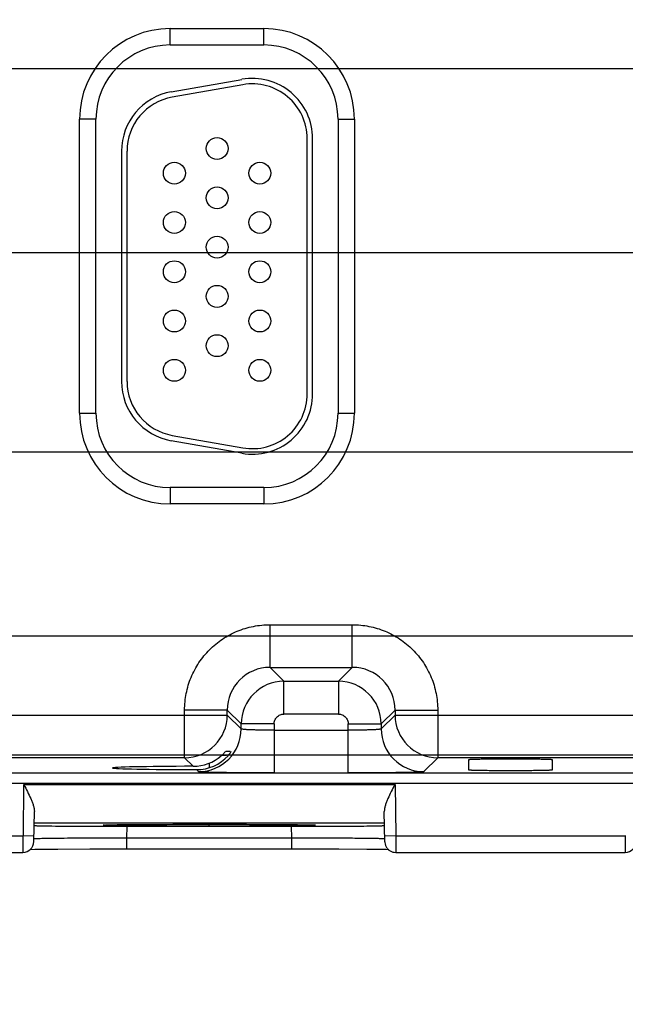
# Model space of a CAD drawing. Header units: inches. Extents: x 0 to 34, y 0 to 22.
# Tile 48 of 71: x 13.1 to 14.2, y 14.5 to 16.3. Entities that reach past the tile are written whole.
import ezdxf

# ---------------------------------------------------------------- set-up
doc = ezdxf.new("R2010")
doc.units = ezdxf.units.IN
doc.header["$LTSCALE"] = 1.87
doc.header["$MEASUREMENT"] = 0
doc.layers.get('0').update_dxf_attribs({"linetype": 'CONTINUOUS'})
doc.layers.add('DIMENSIONS', color=7, linetype='CONTINUOUS')
doc.styles.get("Standard").update_dxf_attribs({"font": 'txt', "width": 0.8})
doc.dimstyles.new('DIMSTYLE_1', dxfattribs={"dimtxt": 0.125, "dimasz": 0.18, "dimexe": 0.125, "dimexo": 0.0625, "dimgap": 0.09, "dimtad": 0, "dimtih": 1, "dimtoh": 1, "dimzin": 4, "dimdsep": 46, "dimtxsty": 'STANDARD', "dimblk": '_FILLED', "dimblk1": '_FILLED', "dimblk2": '_FILLED', "dimcen": 0.09, "dimadec": 0, "dimazin": 0, "dimtp": 0.01, "dimtm": 0.01, "dimtfac": 1, "dimtofl": 0, "dimtmove": 0, "dimatfit": 3, "dimldrblk": '_FILLED', "dimfxl": 1, "dimtolj": 1, "dimtzin": 4, "dimarcsym": 0})

# ---------------------------------------------------------------- blocks, each defined once
blk = doc.blocks.new('*D25')
at = {"layer": 'DIMENSIONS', "color": 2, "linetype": 'CONTINUOUS'}
blk.add_line((16.2493, 15.239), (16.2493, 14.0749), dxfattribs=at)
at = {"layer": 'DIMENSIONS', "color": 2, "linetype": 'CONTINUOUS', "insert": (16.1868, 14.0124), "char_height": 0.125, "width": 1.125, "attachment_point": 3, "rotation": 90, "line_spacing_factor": 0.9}
blk.add_mtext('10.24{\\Ftxt.shx;\\W1.000000;\\H0.125000; }[260]', dxfattribs=at)
blk = doc.blocks.new('_FILLED')
at = {"color": 0, "linetype": 'BYBLOCK'}
blk.add_solid([(0, 0), (-1, 0.1736), (-1, -0.1736)], dxfattribs=at)
blk = doc.blocks.new('*D26')
at = {"layer": 'DIMENSIONS', "color": 2, "linetype": 'CONTINUOUS'}
blk.add_line((19.0763, 15.455), (19.0763, 14.0749), dxfattribs=at)
at = {"layer": 'DIMENSIONS', "color": 2, "linetype": 'CONTINUOUS', "insert": (19.0138, 14.0124), "char_height": 0.125, "width": 1.325, "attachment_point": 3, "rotation": 90, "line_spacing_factor": 0.9}
blk.add_mtext('13.06{\\Ftxt.shx;\\W1.000000;\\H0.125000; }[331.8]', dxfattribs=at)
blk = doc.blocks.new('*D27')
at = {"layer": 'DIMENSIONS', "color": 2, "linetype": 'CONTINUOUS'}
blk.add_line((20.1763, 15.455), (20.1763, 14.0749), dxfattribs=at)
at = {"layer": 'DIMENSIONS', "color": 2, "linetype": 'CONTINUOUS', "insert": (20.1138, 14.0124), "char_height": 0.125, "width": 1.325, "attachment_point": 3, "rotation": 90, "line_spacing_factor": 0.9}
blk.add_mtext('14.16{\\Ftxt.shx;\\W1.000000;\\H0.125000; }[359.8]', dxfattribs=at)
blk = doc.blocks.new('*D28')
at = {"layer": 'DIMENSIONS', "color": 2, "linetype": 'CONTINUOUS'}
blk.add_line((21.9073, 14.8083), (21.9073, 14.0749), dxfattribs=at)
at = {"layer": 'DIMENSIONS', "color": 2, "linetype": 'CONTINUOUS', "insert": (21.8448, 14.0124), "char_height": 0.125, "width": 1.325, "attachment_point": 3, "rotation": 90, "line_spacing_factor": 0.9}
blk.add_mtext('15.90{\\Ftxt.shx;\\W1.000000;\\H0.125000; }[403.7]', dxfattribs=at)
blk = doc.blocks.new('*D41')
at = {"layer": 'DIMENSIONS', "color": 2, "linetype": 'CONTINUOUS'}
blk.add_line((11.6309, 17.8466), (22.5948, 17.8466), dxfattribs=at)
at = {"layer": 'DIMENSIONS', "color": 2, "linetype": 'CONTINUOUS', "insert": (22.6573, 17.9091), "char_height": 0.125, "width": 1.125, "attachment_point": 1, "line_spacing_factor": 0.9}
blk.add_mtext('3.08{\\Ftxt.shx;\\W1.000000;\\H0.125000; }[78.3]', dxfattribs=at)
blk = doc.blocks.new('*D42')
at = {"layer": 'DIMENSIONS', "color": 2, "linetype": 'CONTINUOUS'}
blk.add_line((11, 16.1936), (22.5948, 16.1936), dxfattribs=at)
at = {"layer": 'DIMENSIONS', "color": 2, "linetype": 'CONTINUOUS', "insert": (22.6573, 16.2561), "char_height": 0.125, "width": 1.125, "attachment_point": 1, "line_spacing_factor": 0.9}
blk.add_mtext('1.43{\\Ftxt.shx;\\W1.000000;\\H0.125000; }[36.4]', dxfattribs=at)
blk = doc.blocks.new('*D43')
at = {"layer": 'DIMENSIONS', "color": 2, "linetype": 'CONTINUOUS'}
blk.add_line((10.9963, 15.8576), (22.5948, 15.8576), dxfattribs=at)
at = {"layer": 'DIMENSIONS', "color": 2, "linetype": 'CONTINUOUS', "insert": (22.6573, 15.9201), "char_height": 0.125, "width": 1.125, "attachment_point": 1, "line_spacing_factor": 0.9}
blk.add_mtext('1.10{\\Ftxt.shx;\\W1.000000;\\H0.125000; }[27.8]', dxfattribs=at)
blk = doc.blocks.new('*D44')
at = {"layer": 'DIMENSIONS', "color": 2, "linetype": 'CONTINUOUS'}
blk.add_line((11, 15.4936), (22.5948, 15.4936), dxfattribs=at)
at = {"layer": 'DIMENSIONS', "color": 2, "linetype": 'CONTINUOUS', "insert": (22.6573, 15.5561), "char_height": 0.125, "width": 1.025, "attachment_point": 1, "line_spacing_factor": 0.9}
blk.add_mtext('.73{\\Ftxt.shx;\\W1.000000;\\H0.125000; }[18.6]', dxfattribs=at)
blk = doc.blocks.new('*D45')
at = {"layer": 'DIMENSIONS', "color": 2, "linetype": 'CONTINUOUS'}
blk.add_line((10.9927, 15.1576), (22.5948, 15.1576), dxfattribs=at)
at = {"layer": 'DIMENSIONS', "color": 2, "linetype": 'CONTINUOUS', "insert": (22.6573, 15.2201), "char_height": 0.125, "width": 0.825, "attachment_point": 1, "line_spacing_factor": 0.9}
blk.add_mtext('.40{\\Ftxt.shx;\\W1.000000;\\H0.125000; }[10]', dxfattribs=at)
blk = doc.blocks.new('*D46')
at = {"layer": 'DIMENSIONS', "color": 2, "linetype": 'CONTINUOUS'}
blk.add_line((11.6309, 14.9406), (22.5948, 14.9406), dxfattribs=at)
at = {"layer": 'DIMENSIONS', "color": 2, "linetype": 'CONTINUOUS', "insert": (22.6573, 15.0031), "char_height": 0.125, "width": 0.925, "attachment_point": 1, "line_spacing_factor": 0.9}
blk.add_mtext('.18{\\Ftxt.shx;\\W1.000000;\\H0.125000; }[4.5]', dxfattribs=at)

msp = doc.modelspace()

# ---------------------------------------------------------------- linework, layer by layer
at = {"color": 7, "linetype": 'CONTINUOUS'}
for p, q in [((13.4127, 16.2366), (13.4127, 16.2666)), ((13.4127, 16.2666), (13.5837, 16.2666)), ((13.5837, 16.2366), (13.5837, 16.2666)), ((13.4127, 16.2366), (13.5837, 16.2366)), ((13.4148, 16.1512), (13.5438, 16.1739)), ((13.5456, 16.1641), (13.4166, 16.1413)), ((13.2472, 15.5641), (13.2472, 16.1011)), ((13.2772, 16.1011), (13.2472, 16.1011)), ((13.2772, 15.5641), (13.2772, 16.1011)), ((13.7192, 16.1011), (13.7192, 15.5641)), ((13.7192, 16.1011), (13.7492, 16.1011)), ((13.7492, 16.1011), (13.7492, 15.5641)), ((13.6629, 15.5996), (13.6629, 16.0656)), ((13.6729, 15.5996), (13.6729, 16.0656)), ((13.3239, 16.0428), (13.3239, 15.6223)), ((13.3339, 15.6223), (13.3339, 16.0428)), ((13.2472, 15.5641), (13.2772, 15.5641)), ((13.7192, 15.5641), (13.7492, 15.5641)), ((13.4166, 15.5239), (13.5456, 15.5011)), ((13.5438, 15.4913), (13.4148, 15.514)), ((13.5837, 15.4286), (13.4127, 15.4286)), ((13.4127, 15.4286), (13.4127, 15.3986)), ((13.5837, 15.4286), (13.5837, 15.3986)), ((13.5837, 15.3986), (13.4127, 15.3986)), ((13.595, 15.1782), (13.7453, 15.1782)), ((13.595, 15.1002), (13.595, 15.1782)), ((13.7453, 15.1002), (13.7453, 15.1782)), ((13.595, 15.1002), (13.7453, 15.1002)), ((13.6204, 15.0749), (13.595, 15.1002)), ((13.7453, 15.1002), (13.72, 15.0749)), ((13.6204, 15.0749), (13.72, 15.0749)), ((13.6204, 15.0149), (13.6204, 15.0749)), ((13.72, 15.0749), (13.72, 15.0149)), ((12.7233, 15.0132), (13.517, 15.0132)), ((13.517, 15.0222), (13.4391, 15.0222)), ((13.4391, 14.9352), (13.4391, 15.0222)), ((13.517, 15.0222), (13.5424, 14.9969)), ((13.517, 15.0132), (13.517, 15.0222)), ((13.5424, 14.9879), (13.517, 15.0132)), ((13.72, 15.0149), (13.6204, 15.0149)), ((13.798, 14.9969), (13.8233, 15.0222)), ((13.8233, 15.0132), (13.798, 14.9879)), ((13.8233, 15.0222), (13.9013, 15.0222)), ((13.8233, 15.0222), (13.8233, 15.0132)), ((13.8233, 15.0132), (14.617, 15.0132)), ((13.9013, 15.0222), (13.9013, 14.9352)), ((13.6024, 14.9969), (13.5424, 14.9969)), ((13.5424, 14.9879), (13.5424, 14.9969)), ((13.6024, 14.9969), (13.6024, 14.9075)), ((13.738, 14.9969), (13.798, 14.9969)), ((13.738, 14.9075), (13.738, 14.9969)), ((13.798, 14.9969), (13.798, 14.9879)), ((13.6024, 14.9855), (13.738, 14.9855)), ((13.5154, 14.9391), (13.5061, 14.9391)), ((13.5137, 14.9465), (13.5081, 14.9408)), ((13.5221, 14.9468), (13.5141, 14.9468)), ((13.4391, 14.9352), (12.8013, 14.9352)), ((13.4391, 14.9352), (13.4547, 14.9196)), ((13.4842, 14.9255), (13.4842, 14.9171)), ((13.876, 14.9099), (13.9013, 14.9352)), ((14.5391, 14.9352), (13.9013, 14.9352)), ((13.958, 14.9128), (13.9582, 14.932)), ((14.1102, 14.932), (14.1104, 14.9128)), ((11.9519, 14.9074), (20.5329, 14.9074)), ((13.4608, 14.9135), (13.4644, 14.9099)), ((20.5329, 14.8884), (11.9519, 14.8884)), ((13.1447, 14.7924), (13.1455, 14.8862)), ((13.1455, 14.8862), (13.8237, 14.8862)), ((13.8237, 14.8862), (13.8245, 14.7924)), ((13.1637, 14.782), (13.1647, 14.8373)), ((13.8047, 14.782), (13.8037, 14.8373)), ((13.1643, 14.8162), (13.8041, 14.8162)), ((13.3365, 14.8132), (13.3767, 14.8135)), ((13.3767, 14.8135), (13.4543, 14.8138)), ((13.4543, 14.8138), (13.603, 14.8134)), ((13.4842, 14.8104), (13.4842, 14.8138)), ((13.603, 14.8134), (13.6377, 14.8131)), ((13.2946, 14.8124), (13.295, 14.8125)), ((13.2955, 14.8125), (13.2967, 14.8125)), ((13.2963, 14.8125), (13.3158, 14.8129)), ((13.2967, 14.8125), (13.2987, 14.8126)), ((13.2987, 14.8126), (13.3021, 14.8127)), ((13.3021, 14.8127), (13.3075, 14.8128)), ((13.3075, 14.8128), (13.3174, 14.813)), ((13.3161, 14.8101), (13.3342, 14.8101)), ((13.3174, 14.813), (13.3365, 14.8132)), ((13.3338, 14.7887), (13.3342, 14.8101)), ((13.3342, 14.8101), (13.6342, 14.8101)), ((13.6346, 14.7887), (13.6342, 14.8101)), ((13.6342, 14.8101), (13.6523, 14.8101)), ((13.6377, 14.8131), (13.6536, 14.8129)), ((13.6523, 14.8101), (13.6698, 14.8101)), ((13.6536, 14.8129), (13.6622, 14.8128)), ((13.6622, 14.8128), (13.667, 14.8127)), ((13.667, 14.8127), (13.6701, 14.8126)), ((13.6731, 14.8125), (13.6735, 14.8125)), ((13.674, 14.8124), (13.6743, 14.8124)), ((12.7245, 14.7924), (13.1447, 14.7924)), ((13.1439, 14.7924), (13.1437, 14.7624)), ((13.1639, 14.792), (13.1439, 14.7924)), ((13.1645, 14.7871), (13.1638, 14.787)), ((13.6346, 14.7887), (13.3338, 14.7887)), ((13.3338, 14.769), (13.3338, 14.7887)), ((13.6346, 14.769), (13.6346, 14.7887)), ((13.8245, 14.7924), (13.8045, 14.792)), ((13.8245, 14.7924), (14.2447, 14.7924)), ((13.8245, 14.7924), (13.8247, 14.7624)), ((14.2439, 14.7924), (14.2437, 14.7624)), ((12.7247, 14.7624), (13.1437, 14.7624)), ((13.1575, 14.768), (13.1655, 14.7681)), ((13.1655, 14.7681), (13.1791, 14.7683)), ((13.1791, 14.7683), (13.2077, 14.7686)), ((13.2077, 14.7686), (13.2662, 14.7689)), ((13.2662, 14.7689), (13.7209, 14.7689)), ((13.7209, 14.7689), (13.7716, 14.7685)), ((13.7716, 14.7685), (13.7945, 14.7683)), ((13.7945, 14.7683), (13.8065, 14.7681)), ((13.8065, 14.7681), (13.8106, 14.768)), ((13.8219, 14.7626), (13.8247, 14.7624)), ((13.8247, 14.7624), (14.2437, 14.7624))]:
    msp.add_line(p, q, dxfattribs=at)
for points in [[(13.2927, 14.8123), (13.2927, 14.8123), (13.2927, 14.8123), (13.2928, 14.8123), (13.293, 14.8124), (13.2932, 14.8124), (13.2935, 14.8124), (13.2938, 14.8124), (13.2942, 14.8124)], [(13.6701, 14.8126), (13.672, 14.8125), (13.6726, 14.8125)], [(13.6747, 14.8124), (13.675, 14.8124), (13.6752, 14.8124), (13.6753, 14.8124)]]:
    msp.add_lwpolyline(points, dxfattribs=at)
for centre in [(13.4984, 16.0476), (13.4204, 16.0026), (13.5764, 16.0026), (13.4984, 15.9576), (13.4204, 15.9126), (13.5764, 15.9126), (13.4984, 15.8676), (13.4204, 15.8226), (13.5764, 15.8226), (13.4984, 15.7776), (13.4204, 15.7326), (13.5764, 15.7326), (13.4984, 15.6876), (13.4204, 15.6426), (13.5764, 15.6426)]:
    msp.add_circle(centre, 0.02, dxfattribs=at)
for centre, radius, start, end in [((13.4127, 16.1011), 0.1655, 90, 180), ((13.5837, 16.1011), 0.1655, 0, 90), ((13.4127, 16.1011), 0.1355, 90, 180), ((13.5837, 16.1011), 0.1355, 0, 90), ((13.5629, 16.0656), 0.11, 0, 100), ((13.5629, 16.0656), 0.1, 0, 100), ((13.4339, 16.0428), 0.11, 100, 180), ((13.4339, 16.0428), 0.1, 100, 180), ((13.4339, 15.6223), 0.11, 180, 260), ((13.4339, 15.6223), 0.1, 180, 260), ((13.5629, 15.5996), 0.11, 260, 360), ((13.5629, 15.5996), 0.1, 260, 360), ((13.4127, 15.5641), 0.1655, 180, 270), ((13.4127, 15.5641), 0.1355, 180, 270), ((13.5837, 15.5641), 0.1655, 270, 360), ((13.5837, 15.5641), 0.1355, 270, 360), ((13.5951, 15.0222), 0.0781, 90.0573, 179.9422), ((13.7453, 15.0222), 0.0781, 0.0573, 89.9422), ((13.6204, 14.9969), 0.078, 90.0154, 179.9846), ((13.72, 14.9969), 0.078, 0.0154, 89.9846), ((13.439, 15.0133), 0.078, 270.067, 359.9711), ((13.9014, 15.0133), 0.078, 180.021, 269.979), ((13.4644, 14.9879), 0.078, 270.0435, 359.9563), ((13.876, 14.9879), 0.078, 180.0437, 269.9565), ((13.4471, 15.0065), 0.0896, 311.1714, 312.8475), ((13.4544, 14.9981), 0.0785, 270.1762, 311.1542), ((13.461, 14.9909), 0.0774, 269.8531, 317.8968), ((13.3664, 11.5028), 3.3105, 90.6885, 90.8767), ((13.1437, 14.7824), 0.02, 269.9982, 359.0001), ((14.2437, 14.7824), 0.02, 269.9982, 359.0001)]:
    msp.add_arc(centre, radius, start, end, dxfattribs=at)
msp.add_ellipse((13.4842, 14.9166), major_axis=(0.1771, 0), ratio=0.017455, start_param=1.73829, end_param=4.579802, dxfattribs=at)
for points, knots in [([(13.4391, 15.0222), (13.4391, 15.0324), (13.4407, 15.0478), (13.4455, 15.0676), (13.4524, 15.0868), (13.4645, 15.1095), (13.484, 15.1332), (13.5078, 15.1528), (13.5304, 15.1649), (13.5497, 15.1717), (13.5695, 15.1766), (13.5849, 15.1781), (13.595, 15.1782)], [0, 0, 0, 0, 0.124884, 0.18749, 0.250064, 0.375035, 0.499998, 0.624963, 0.749935, 0.812509, 0.875114, 1, 1, 1, 1]), ([(13.7453, 15.1782), (13.7555, 15.1781), (13.7709, 15.1766), (13.7907, 15.1717), (13.8099, 15.1649), (13.8326, 15.1528), (13.8563, 15.1332), (13.8759, 15.1095), (13.888, 15.0868), (13.8948, 15.0676), (13.8997, 15.0478), (13.9012, 15.0324), (13.9013, 15.0222)], [0, 0, 0, 0, 0.124884, 0.18749, 0.250064, 0.375035, 0.499998, 0.624963, 0.749935, 0.812509, 0.875114, 1, 1, 1, 1]), ([(13.6024, 14.9969), (13.6024, 14.9992), (13.6034, 15.0039), (13.6073, 15.0099), (13.6133, 15.0139), (13.6181, 15.0149), (13.6204, 15.0149)], [0, 0, 0, 0, 0.250204, 0.500002, 0.749813, 1, 1, 1, 1]), ([(13.72, 15.0149), (13.7223, 15.0149), (13.727, 15.0139), (13.733, 15.0099), (13.737, 15.0039), (13.738, 14.9992), (13.738, 14.9969)], [0, 0, 0, 0, 0.250204, 0.500002, 0.749813, 1, 1, 1, 1]), ([(13.6024, 14.9855), (13.5986, 14.9855), (13.591, 14.9855), (13.58, 14.9856), (13.5698, 14.9859), (13.5621, 14.9861), (13.5566, 14.9863), (13.5531, 14.9865), (13.5501, 14.9867), (13.5475, 14.9869), (13.5455, 14.9871), (13.5441, 14.9873), (13.5433, 14.9875), (13.5429, 14.9876), (13.5426, 14.9877), (13.5424, 14.9878), (13.5424, 14.9879)], [0, 0, 0, 0, 0.192406, 0.377625, 0.548867, 0.699345, 0.76476, 0.82292, 0.873456, 0.916004, 0.950204, 0.975717, 0.985123, 0.992265, 0.997161, 1, 1, 1, 1]), ([(13.798, 14.9879), (13.7979, 14.9878), (13.7978, 14.9877), (13.7975, 14.9876), (13.7971, 14.9875), (13.7963, 14.9873), (13.7949, 14.9871), (13.7929, 14.9869), (13.7903, 14.9867), (13.7873, 14.9865), (13.7838, 14.9863), (13.7783, 14.9861), (13.7706, 14.9859), (13.7604, 14.9856), (13.7494, 14.9855), (13.7418, 14.9855), (13.738, 14.9855)], [0, 0, 0, 0, 0.002839, 0.007735, 0.014877, 0.024283, 0.049796, 0.083996, 0.126544, 0.17708, 0.23524, 0.300655, 0.451133, 0.622374, 0.807593, 1, 1, 1, 1]), ([(13.5184, 14.9391), (13.5188, 14.9395), (13.5196, 14.9404), (13.5207, 14.9417), (13.5217, 14.943), (13.5226, 14.9441), (13.5232, 14.945), (13.5236, 14.9456), (13.5239, 14.946), (13.5241, 14.9463), (13.5242, 14.9466), (13.5243, 14.9467), (13.5243, 14.9468), (13.5243, 14.9468)], [0, 0, 0, 0, 0.183231, 0.360425, 0.527197, 0.678754, 0.808859, 0.863806, 0.910896, 0.949118, 0.97738, 0.994612, 1, 1, 1, 1]), ([(13.9581, 14.932), (13.9581, 14.9321), (13.9583, 14.9321), (13.9586, 14.9322), (13.9591, 14.9322), (13.9597, 14.9323), (13.9606, 14.9324), (13.9616, 14.9324), (13.9628, 14.9325), (13.9647, 14.9326), (13.9675, 14.9327), (13.9713, 14.9328), (13.9757, 14.9329), (13.9806, 14.933), (13.9861, 14.9331), (13.9944, 14.9332), (14.0055, 14.9333), (14.0196, 14.9333), (14.0342, 14.9334), (14.0488, 14.9333), (14.0629, 14.9333), (14.074, 14.9332), (14.0823, 14.9331), (14.0878, 14.933), (14.0927, 14.9329), (14.0971, 14.9328), (14.1009, 14.9327), (14.1037, 14.9326), (14.1056, 14.9325), (14.1068, 14.9324), (14.1078, 14.9324), (14.1087, 14.9323), (14.1093, 14.9322), (14.1098, 14.9322), (14.1101, 14.9321), (14.1103, 14.9321), (14.1103, 14.932)], [0, 0, 0, 0, 0.00078, 0.002745, 0.005926, 0.010305, 0.015856, 0.022553, 0.030366, 0.039269, 0.060239, 0.085291, 0.114267, 0.147004, 0.183289, 0.222716, 0.309185, 0.402806, 0.5, 0.597194, 0.690815, 0.777284, 0.816711, 0.852996, 0.885733, 0.914709, 0.939761, 0.960731, 0.969634, 0.977447, 0.984144, 0.989695, 0.994074, 0.997255, 0.99922, 1, 1, 1, 1]), ([(13.6024, 14.9075), (13.5935, 14.9075), (13.5761, 14.9075), (13.5508, 14.9077), (13.5308, 14.9078), (13.516, 14.908), (13.506, 14.9082), (13.4969, 14.9083), (13.4889, 14.9085), (13.4819, 14.9087), (13.476, 14.9089), (13.4719, 14.9091), (13.4692, 14.9093), (13.4676, 14.9094), (13.4664, 14.9095), (13.4655, 14.9096), (13.4648, 14.9097), (13.4645, 14.9098), (13.4644, 14.9099)], [0, 0, 0, 0, 0.192733, 0.378587, 0.549974, 0.628263, 0.700655, 0.766502, 0.825162, 0.87605, 0.918659, 0.952492, 0.965997, 0.977234, 0.986224, 0.992989, 0.99756, 1, 1, 1, 1]), ([(13.876, 14.9099), (13.8759, 14.9098), (13.8755, 14.9097), (13.8749, 14.9096), (13.874, 14.9095), (13.8728, 14.9094), (13.8712, 14.9093), (13.8685, 14.9091), (13.8644, 14.9089), (13.8585, 14.9087), (13.8515, 14.9085), (13.8435, 14.9083), (13.8344, 14.9082), (13.8244, 14.908), (13.8096, 14.9078), (13.7896, 14.9077), (13.7643, 14.9075), (13.7468, 14.9075), (13.738, 14.9075)], [0, 0, 0, 0, 0.002438, 0.007006, 0.01377, 0.022758, 0.033995, 0.047499, 0.081331, 0.123941, 0.17483, 0.233491, 0.299339, 0.371731, 0.450021, 0.621408, 0.807264, 1, 1, 1, 1]), ([(14.1103, 14.9128), (14.1103, 14.9127), (14.1101, 14.9127), (14.1099, 14.9126), (14.1094, 14.9126), (14.1088, 14.9125), (14.1079, 14.9125), (14.1069, 14.9124), (14.1058, 14.9123), (14.1039, 14.9122), (14.1011, 14.9121), (14.0973, 14.912), (14.0929, 14.9119), (14.0879, 14.9118), (14.0824, 14.9118), (14.0741, 14.9116), (14.0629, 14.9115), (14.0488, 14.9115), (14.0342, 14.9114), (14.0195, 14.9115), (14.0054, 14.9115), (13.9943, 14.9116), (13.986, 14.9118), (13.9805, 14.9118), (13.9755, 14.9119), (13.9711, 14.912), (13.9673, 14.9121), (13.9645, 14.9122), (13.9626, 14.9123), (13.9615, 14.9124), (13.9605, 14.9125), (13.9596, 14.9125), (13.959, 14.9126), (13.9585, 14.9126), (13.9583, 14.9127), (13.9581, 14.9127), (13.9581, 14.9128)], [0, 0, 0, 0, 0.000756, 0.002655, 0.005742, 0.010009, 0.015443, 0.022026, 0.02974, 0.038569, 0.059485, 0.08458, 0.113653, 0.1465, 0.182875, 0.222372, 0.30897, 0.40275, 0.500129, 0.597512, 0.691294, 0.777886, 0.817388, 0.853777, 0.88665, 0.915748, 0.940848, 0.961731, 0.970525, 0.978195, 0.984728, 0.990111, 0.994331, 0.99738, 0.999252, 1, 1, 1, 1]), ([(13.1455, 14.8862), (13.1477, 14.882), (13.1521, 14.8735), (13.1572, 14.863), (13.1607, 14.8546), (13.1628, 14.8486), (13.1643, 14.8429), (13.1647, 14.8391), (13.1647, 14.8373)], [0, 0, 0, 0, 0.272814, 0.537719, 0.664226, 0.784664, 0.897184, 1, 1, 1, 1]), ([(13.8229, 14.8862), (13.8207, 14.882), (13.8163, 14.8735), (13.8112, 14.863), (13.8077, 14.8546), (13.8056, 14.8486), (13.8041, 14.8429), (13.8037, 14.8391), (13.8037, 14.8373)], [0, 0, 0, 0, 0.272814, 0.537719, 0.664226, 0.784664, 0.897184, 1, 1, 1, 1]), ([(13.3266, 14.8131), (13.3369, 14.8132), (13.3599, 14.8134), (13.4125, 14.8137), (13.4547, 14.8138), (13.4842, 14.8138)], [0, 0, 0, 0, 0.19635, 0.437717, 1, 1, 1, 1]), ([(13.4842, 14.8138), (13.5009, 14.8138), (13.5332, 14.8138), (13.5725, 14.8136), (13.6015, 14.8135), (13.6204, 14.8133), (13.637, 14.8132), (13.6493, 14.813), (13.6577, 14.8129), (13.6629, 14.8128), (13.6674, 14.8127), (13.671, 14.8126), (13.6736, 14.8125), (13.6753, 14.8124), (13.6762, 14.8123), (13.6769, 14.8123), (13.6774, 14.8122), (13.6781, 14.8121), (13.6774, 14.812), (13.6769, 14.8119), (13.6762, 14.8119), (13.6752, 14.8118), (13.6736, 14.8117), (13.671, 14.8117), (13.6673, 14.8116), (13.6609, 14.8114), (13.6557, 14.8113), (13.6519, 14.8113)], [0, 0, 0, 0, 0.228118, 0.44083, 0.536675, 0.62335, 0.699403, 0.763451, 0.790636, 0.814448, 0.834773, 0.851507, 0.864591, 0.869753, 0.873988, 0.877293, 0.879664, 0.881613, 0.88359, 0.885976, 0.889295, 0.893545, 0.898721, 0.911834, 0.928597, 0.94895, 1, 1, 1, 1]), ([(13.1642, 14.8116), (13.1642, 14.8116), (13.1643, 14.8115), (13.1644, 14.8115), (13.1645, 14.8115), (13.1649, 14.8114), (13.1655, 14.8114), (13.1664, 14.8113), (13.1676, 14.8113), (13.169, 14.8112), (13.1707, 14.8112), (13.1734, 14.8111), (13.1775, 14.811), (13.183, 14.8109), (13.1896, 14.8108), (13.1942, 14.8107), (13.1967, 14.8107)], [0, 0, 0, 0, 0.001341, 0.004499, 0.009627, 0.016748, 0.036978, 0.065172, 0.101291, 0.145288, 0.197118, 0.256731, 0.398989, 0.571047, 0.771765, 1, 1, 1, 1]), ([(13.1967, 14.8107), (13.2141, 14.8105), (13.2539, 14.8102), (13.2937, 14.8101), (13.3161, 14.8101)], [0, 0, 0, 0, 0.438453, 1, 1, 1, 1]), ([(13.3272, 14.8111), (13.3234, 14.8112), (13.318, 14.8112), (13.311, 14.8113), (13.3066, 14.8114), (13.3027, 14.8115), (13.2993, 14.8116), (13.2968, 14.8117), (13.2951, 14.8117), (13.294, 14.8118), (13.2931, 14.8118), (13.2923, 14.8119), (13.2917, 14.8119), (13.2912, 14.812), (13.2908, 14.812), (13.2906, 14.812), (13.2904, 14.8121), (13.2906, 14.8122), (13.2908, 14.8122), (13.2912, 14.8123), (13.2917, 14.8123), (13.2924, 14.8123), (13.2932, 14.8124), (13.2941, 14.8124), (13.2952, 14.8125), (13.2959, 14.8125), (13.2963, 14.8125)], [0, 0, 0, 0, 0.267729, 0.3842, 0.488636, 0.580705, 0.660079, 0.726504, 0.754819, 0.779851, 0.801585, 0.820007, 0.835104, 0.846866, 0.855287, 0.860378, 0.862295, 0.864406, 0.869717, 0.878356, 0.890334, 0.905646, 0.92428, 0.946226, 0.97147, 1, 1, 1, 1]), ([(13.4842, 14.8104), (13.4548, 14.8104), (13.4128, 14.8105), (13.3605, 14.8108), (13.3376, 14.811), (13.3272, 14.8111)], [0, 0, 0, 0, 0.561517, 0.802982, 1, 1, 1, 1]), ([(13.6519, 14.8113), (13.6416, 14.8111), (13.618, 14.8109), (13.5621, 14.8105), (13.5165, 14.8104), (13.4842, 14.8104)], [0, 0, 0, 0, 0.183583, 0.422668, 1, 1, 1, 1]), ([(13.6698, 14.8101), (13.6888, 14.8102), (13.7228, 14.8103), (13.7568, 14.8105), (13.7717, 14.8107)], [0, 0, 0, 0, 0.560304, 1, 1, 1, 1]), ([(13.7717, 14.8107), (13.7742, 14.8107), (13.7788, 14.8108), (13.7853, 14.8109), (13.7909, 14.811), (13.795, 14.8111), (13.7977, 14.8112), (13.7994, 14.8112), (13.8008, 14.8113), (13.802, 14.8113), (13.8029, 14.8114), (13.8035, 14.8114), (13.8038, 14.8115), (13.804, 14.8115), (13.8041, 14.8115), (13.8041, 14.8116), (13.8041, 14.8116)], [0, 0, 0, 0, 0.228594, 0.429629, 0.601893, 0.744174, 0.803713, 0.855423, 0.899273, 0.935232, 0.963272, 0.983372, 0.990442, 0.995531, 0.998665, 1, 1, 1, 1]), ([(13.3338, 14.7887), (13.3234, 14.7887), (13.3029, 14.7886), (13.273, 14.7885), (13.2452, 14.7883), (13.2204, 14.7881), (13.1995, 14.7879), (13.1849, 14.7877), (13.1756, 14.7875), (13.1707, 14.7874), (13.1671, 14.7873), (13.1652, 14.7872), (13.1645, 14.7871)], [0, 0, 0, 0, 0.184742, 0.363215, 0.52923, 0.677237, 0.802042, 0.899531, 0.936918, 0.966236, 0.987314, 1, 1, 1, 1]), ([(13.7899, 14.7876), (13.7812, 14.7878), (13.7603, 14.788), (13.7246, 14.7883), (13.6815, 14.7886), (13.6507, 14.7887), (13.6346, 14.7887)], [0, 0, 0, 0, 0.16769, 0.403894, 0.689142, 1, 1, 1, 1]), ([(13.8046, 14.787), (13.8046, 14.7871), (13.8045, 14.7871), (13.8043, 14.7871), (13.804, 14.7871), (13.8036, 14.7872), (13.8031, 14.7872), (13.8022, 14.7873), (13.8007, 14.7873), (13.7986, 14.7874), (13.7961, 14.7875), (13.7932, 14.7875), (13.791, 14.7876), (13.7899, 14.7876)], [0, 0, 0, 0, 0.004677, 0.016926, 0.037014, 0.064951, 0.100713, 0.144268, 0.254609, 0.395671, 0.567138, 0.768692, 1, 1, 1, 1]), ([(13.8047, 14.782), (13.8047, 14.7815), (13.8048, 14.7792), (13.8054, 14.7769), (13.806, 14.7753)], [0, 0, 0, 0, 0.238951, 1, 1, 1, 1]), ([(13.806, 14.7753), (13.8067, 14.7736), (13.8079, 14.7712), (13.8102, 14.7684), (13.8129, 14.766), (13.8168, 14.7638), (13.8202, 14.7628), (13.8219, 14.7626)], [0, 0, 0, 0, 0.250642, 0.377244, 0.50394, 0.756105, 1, 1, 1, 1])]:
    msp.add_open_spline(points, degree=3, knots=knots, dxfattribs=at)

# ---------------------------------------------------------------- dimensions: what is measured, and where the dimension line sits
at = {"layer": 'DIMENSIONS', "color": 2, "linetype": 'CONTINUOUS'}
for feature_location, offset, dtype, origin, picture, middle in [((11.6309, 17.8466), (10.9639, 0), 0, (11.5684, 14.7624), '*D41', (23.2198, 17.8466)), ((11, 16.1936), (11.5949, 0), 0, (10.9375, 14.7624), '*D42', (23.2198, 16.1936)), ((10.9963, 15.8576), (11.5985, 0), 0, (10.9338, 14.7624), '*D43', (23.2198, 15.8576)), ((11, 15.4936), (11.5949, 0), 0, (10.9375, 14.7624), '*D44', (23.1698, 15.4936)), ((19.0763, 15.455), (0, -1.3802), 1, (6.0123, 15.5175), '*D26', (19.0763, 13.3499)), ((20.1763, 15.455), (0, -1.3802), 1, (6.0123, 15.5175), '*D27', (20.1763, 13.3499)), ((16.2493, 15.239), (0, -1.1642), 1, (6.0123, 15.3015), '*D25', (16.2493, 13.4499)), ((10.9927, 15.1576), (11.6021, 0), 0, (10.9302, 14.7624), '*D45', (23.0698, 15.1576)), ((11.6309, 14.9406), (10.9639, 0), 0, (11.5684, 14.7624), '*D46', (23.1198, 14.9406)), ((21.90732, 14.80832), (0, -0.73346), 1, (6.01228, 14.87082), '*D28', (21.90732, 13.34986))]:
    dim = msp.add_ordinate_dim(feature_location=feature_location, offset=offset, dtype=dtype, origin=origin, dimstyle='DIMSTYLE_1', override={"dimtad": 1, "dimtih": 0, "dimtoh": 0}, dxfattribs=at)
    dim.commit()
    dim.dimension.update_dxf_attribs({"geometry": picture, "text_midpoint": middle})

doc.saveas('drawing.dxf')
